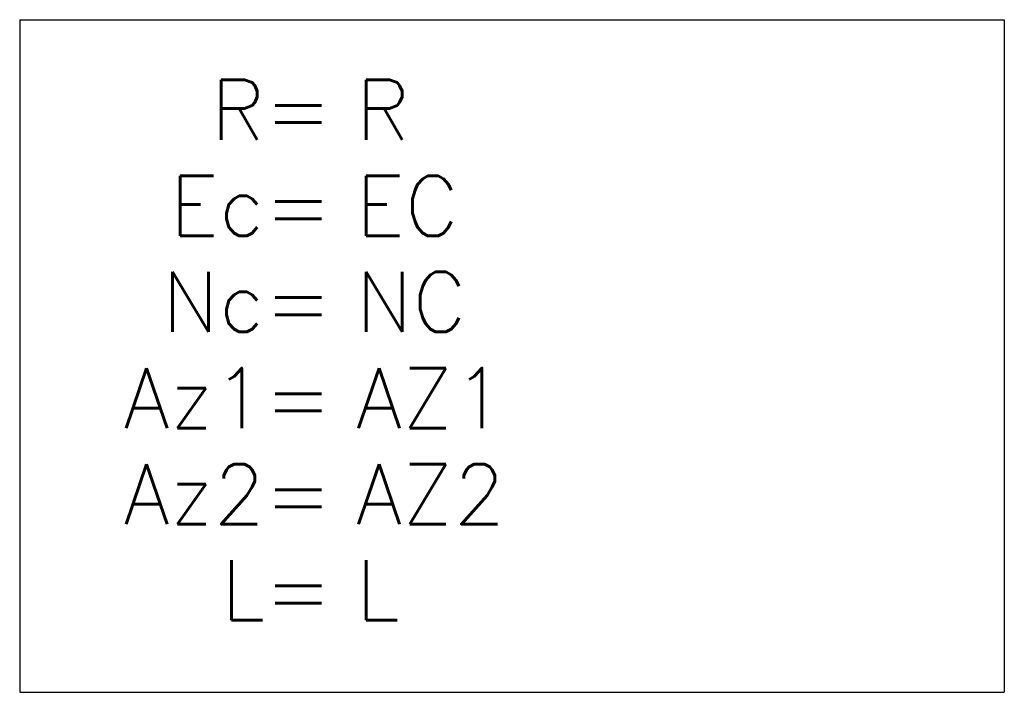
# Model space of a CAD drawing. Header units: millimetres. Extents: x 0 to 41, y -28 to 0.
import ezdxf
from ezdxf.enums import TextEntityAlignment as Align

# ---------------------------------------------------------------- set-up
doc = ezdxf.new("R2010")
doc.units = ezdxf.units.MM
doc.styles.add('simplex', font='simplex.shx')

msp = doc.modelspace()

# ---------------------------------------------------------------- linework, layer by layer
at = {"color": 0}
for p, q in [((0, 0), (0, -28)), ((0, 0), (41, 0)), ((41, 0), (41, -28)), ((0, -28), (41, -28))]:
    msp.add_line(p, q, dxfattribs=at)

# ---------------------------------------------------------------- texts
at = {"color": 0, "style": 'simplex'}
for s, p in [('R=', (13, -5)), ('Ec=', (13, -9)), ('Nc=', (13, -13)), ('Az1=', (13, -17)), ('Az2=', (13, -21)), ('L=', (13, -25))]:
    msp.add_text(s, height=2.5, dxfattribs=at).set_placement(p, align=Align.RIGHT)
for tag, p in [('R', (14, -5)), ('EC', (14, -9)), ('NC', (14, -13)), ('AZ1', (14, -17)), ('AZ2', (14, -21)), ('L', (14, -25))]:
    msp.add_attdef(tag, p, '000.000', height=2.5, dxfattribs=at)

doc.saveas('drawing.dxf')
